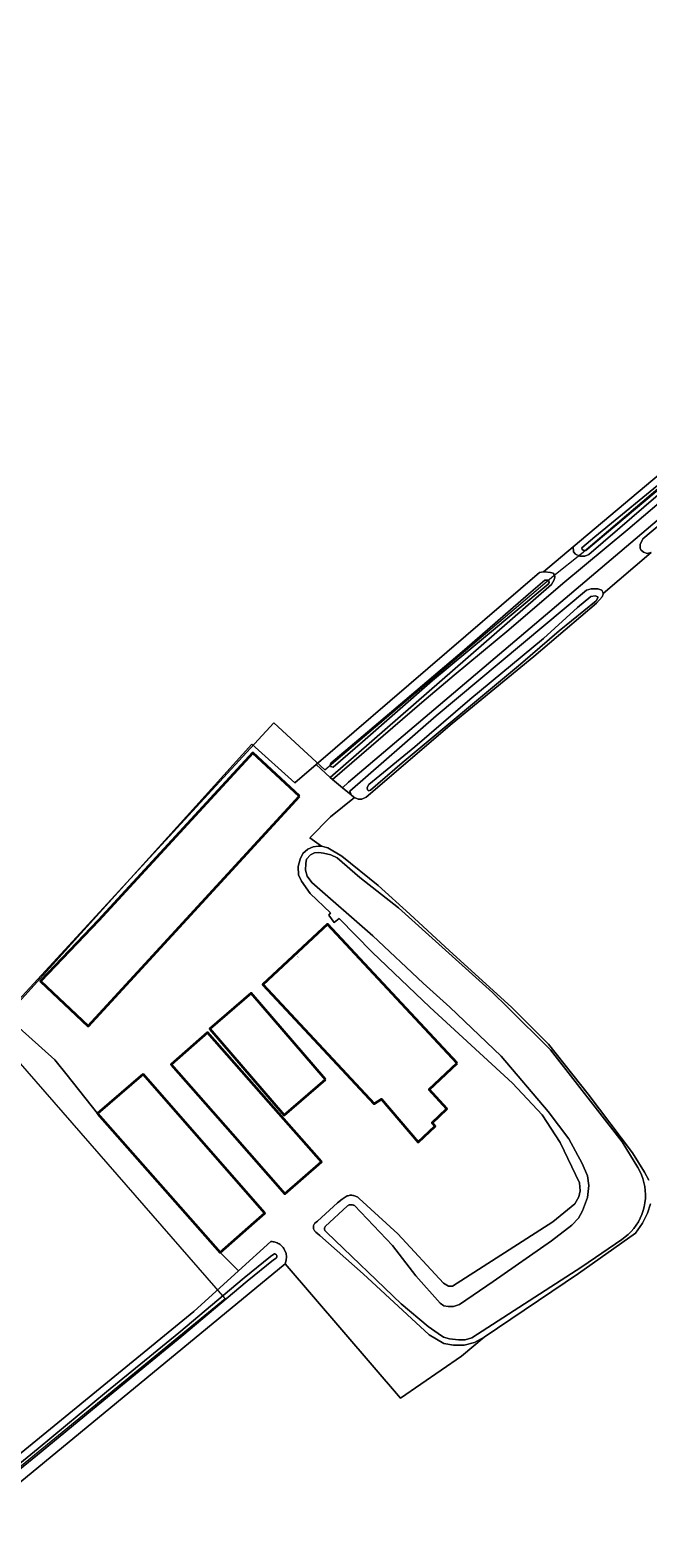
# Model space of a CAD drawing. Header units: metres. Extents: x 250001 to 257773, y 598992 to 609118.
# Tile 89 of 256: x 252129 to 252265, y 600383 to 600715. Entities that reach past the tile are written whole.
import ezdxf
from ezdxf.enums import TextEntityAlignment as Align
from ezdxf.lldxf.tags import DXFTag

# ---------------------------------------------------------------- set-up
doc = ezdxf.new("R2010")
doc.units = ezdxf.units.M
for name, color, linetype, lineweight in [('B-WE-GR-BOUWLAND-GV', 252, 'Continuous', 13), ('B-WE-GR-GROENVOORZIENING-GV', 252, 'Continuous', 18), ('B-WE-KG-GRENS_PERCEEL-G', 150, 'KG-PERCEEL', 18), ('B-WE-OG-BEBOUWING-GV', 1, 'Continuous', 35), ('B-WE-OG-BEBOUWING-T18', 7, 'Continuous', 18), ('B-WE-OG-TERREIN_ERF-GV', 7, 'Continuous', 18), ('B-WE-OG-WATER-GV', 252, 'Continuous', 18), ('B-WE-OG-WATER_MEER-GV', 252, 'Continuous', 18), ('B-WE-OG-WATER_SLOOT-GV', 252, 'Continuous', 18), ('B-WE-VH-VERHARDING_OPEN-GV', 252, 'Continuous', 18), ('X-XX-AL-REFERENTIE-G', 7, 'Continuous', 18)]:
    doc.layers.add(name, color=color, linetype=linetype, lineweight=lineweight)
doc.styles.add('NLCS-ISO-ANNOTATIEF-T18', font='NLCS-ISO.ttf', dxfattribs={"height": 1.8})
doc.styles.get("Standard").update_dxf_attribs({"font": 'NLCS-ISO.ttf'})
tags = doc.linetypes.add('KG-PERCEEL', pattern='A,5.5,-2,["P",Standard,S=1.8,R=0,X=-0.5,Y=-0.9],-2,5.5,-2,[5,NLCS.SHX,S=0.75,R=0,X=0,Y=0],-2', length=19).pattern_tags.tags
tags[6] = DXFTag(74, 10)

# ---------------------------------------------------------------- blocks, each defined once
blk = doc.blocks.new('BS2021-132-Xref-KAD-20210617')
at = {"layer": 'B-WE-KG-GRENS_PERCEEL-G', "flags": 128}
for points in [[(252250.431, 600599.896), (252384.666, 600714.194)], [(252244.355, 600595.041), (252250.431, 600599.896)], [(252193.893, 600552.258), (252244.355, 600595.041)], [(252120.372, 600494.955), (252182.692, 600562.584)], [(252182.692, 600562.584), (252193.893, 600552.258)], [(252171.974, 600435.843), (252120.372, 600494.955)], [(251939.45, 600245.249), (252171.974, 600435.843)]]:
    blk.add_lwpolyline(points, dxfattribs=at)
blk = doc.blocks.new('BS2021-132-Xref-BGT-GRIJS-20210617-aangepast')
at = {"layer": 'B-WE-GR-BOUWLAND-GV', "flags": 128}
for points in [[(251842.584, 600168.955), (251986.914, 600286.346), (252000, 600297.699), (252081.165, 600364.34), (252165.065, 600432.948), (252174.922, 600441.901), (252170.84, 600445.946), (252143.858, 600476.57), (252137.156, 600485.003), (252134.398, 600488.369), (252123.683, 600498.026), (252177.846, 600557.891), (252187.316, 600549.382), (252191.976, 600553.428), (252191.966, 600553.437), (252241.159, 600595.708), (252242.085, 600595.849), (252248.601, 600601.333), (252293.368, 600639.004), (252353.693, 600690.069), (252381.871, 600713.881), (252382.93, 600715.998)], [(252265.808, 600600.155), (252255.203, 600591.116), (252255.237, 600590.949), (252254.977, 600590.362), (252253.725, 600588.995), (252239.919, 600577.222), (252221.963, 600562.425), (252203.041, 600546.236), (252202.058, 600545.779), (252201.237, 600545.778), (252200.442, 600546.163), (252195.122, 600541.886), (252190.582, 600537.304), (252192.117, 600536.166), (252193.142, 600535.407), (252193.468, 600535.394), (252194.588, 600535.084), (252197.661, 600533.224), (252205.639, 600526.811), (252212.645, 600520.476), (252221.371, 600512.405), (252235.01, 600500), (252243.19, 600491.807), (252251.949, 600480.795), (252261.68, 600467.93), (252264.357, 600463.634), (252265.275, 600461.896)], [(252265.641, 600456.657), (252264.948, 600454.591), (252263.909, 600452.436), (252262.353, 600450.197), (252249.793, 600441.338), (252228.969, 600427.27), (252223.999, 600423.125), (252210.566, 600413.89), (252185.199, 600443.431), (252072.36, 600350.546)]]:
    blk.add_lwpolyline(points, dxfattribs=at)
at = {"layer": 'B-WE-GR-GROENVOORZIENING-GV', "flags": 128}
for points in [[(252310.525, 600649.998), (252252.064, 600599.659), (252251.193, 600599.33), (252250.105, 600599.334), (252249.14, 600599.736), (252248.693, 600600.281), (252248.601, 600601.333), (252242.085, 600595.849), (252242.4, 600595.897), (252243.637, 600595.737), (252244.168, 600595.554), (252244.466, 600595.223), (252244.552, 600594.744), (252244.443, 600594.116), (252243.828, 600593.06), (252195.078, 600550.546), (252195.508, 600550.192), (252195.564, 600550.146), (252215.245, 600567.052), (252222.421, 600573.112), (252234.413, 600583.052), (252246.344, 600593.3), (252260.62, 600605.177), (252270.975, 600614.007)], [(252332.575, 600662.805), (252264.694, 600605.143), (252199.102, 600549.57), (252197.793, 600548.312), (252199.673, 600546.765), (252199.442, 600547.534), (252218.429, 600564.123), (252251.533, 600591.848), (252252.589, 600592.112), (252254.041, 600592.139), (252254.931, 600591.833), (252255.151, 600591.37), (252255.203, 600591.116), (252265.808, 600600.155), (252264.912, 600599.927), (252264.077, 600600.174), (252263.496, 600600.682), (252263.37, 600601.048), (252263.368, 600601.85), (252263.966, 600603.152), (252385.599, 600705.189)]]:
    blk.add_lwpolyline(points, dxfattribs=at)
at = {"layer": 'B-WE-OG-BEBOUWING-GV', "flags": 128}
for points in [[(252188.362, 600546.448), (252178.029, 600556.004), (252144.036, 600519.09), (252131.269, 600505.678), (252141.774, 600495.817), (252154.369, 600509.534)], [(252223.077, 600487.611), (252194.494, 600518.25), (252180.254, 600504.966), (252204.766, 600478.691), (252206.406, 600479.713), (252214.449, 600470.233), (252218.209, 600473.741), (252217.546, 600474.523), (252220.812, 600477.569), (252216.857, 600481.808)], [(252194.087, 600484.041), (252177.691, 600503.085), (252168.571, 600495.233), (252184.967, 600476.189)], [(252181.546, 600479.084), (252168.038, 600494.432), (252160.027, 600487.382), (252173.535, 600472.033), (252185.133, 600458.856), (252193.144, 600465.907)], [(252153.882, 600485.19), (252143.858, 600476.57), (252170.84, 600445.946), (252178.31, 600452.528), (252180.673, 600454.61)]]:
    blk.add_lwpolyline(points, close=True, dxfattribs=at)
at = {"layer": 'B-WE-OG-TERREIN_ERF-GV', "flags": 128}
for points in [[(252177.846, 600557.891), (252123.683, 600498.026), (252134.398, 600488.369), (252137.156, 600485.003), (252143.858, 600476.57), (252153.882, 600485.19), (252180.673, 600454.61), (252178.31, 600452.528), (252170.84, 600445.946), (252174.922, 600441.901), (252182.039, 600448.365), (252182.276, 600448.352), (252182.511, 600448.324), (252182.745, 600448.28), (252182.974, 600448.22), (252183.199, 600448.144), (252183.418, 600448.054), (252183.631, 600447.949), (252183.836, 600447.83), (252184.033, 600447.698), (252184.221, 600447.552), (252184.398, 600447.395), (252184.564, 600447.225), (252184.718, 600447.045), (252184.86, 600446.855), (252184.96, 600446.7), (252185.386, 600445.748), (252185.46, 600445.012), (252185.361, 600444.247), (252185.199, 600443.431), (252210.566, 600413.89), (252223.999, 600423.125), (252228.969, 600427.27), (252226.864, 600426.131), (252224.617, 600425.53), (252222.23, 600425.523), (252220.139, 600425.93), (252216.895, 600427.813), (252202.384, 600441.258), (252192.783, 600449.694), (252191.942, 600450.432), (252191.829, 600450.528), (252191.727, 600450.635), (252191.636, 600450.752), (252191.559, 600450.878), (252191.496, 600451.012), (252191.448, 600451.153), (252191.415, 600451.297), (252191.398, 600451.444), (252191.397, 600451.592), (252191.411, 600451.74), (252191.442, 600451.885), (252191.488, 600452.025), (252191.549, 600452.16), (252191.624, 600452.288), (252191.698, 600452.389), (252192.314, 600452.875), (252196.663, 600456.882), (252197.731, 600457.7), (252198.842, 600458.393), (252198.856, 600458.398), (252199.048, 600458.459), (252199.245, 600458.505), (252199.444, 600458.535), (252199.645, 600458.549), (252199.847, 600458.547), (252200.048, 600458.53), (252200.247, 600458.496), (252200.442, 600458.447), (252200.633, 600458.382), (252200.818, 600458.302), (252200.997, 600458.208), (252201.167, 600458.1), (252201.329, 600457.979), (252201.48, 600457.846), (252209.997, 600450.031), (252220.02, 600439.221), (252221.131, 600438.491), (252222.048, 600438.491), (252244.116, 600452.723), (252249.01, 600456.629), (252249.828, 600458.234), (252250.179, 600459.506), (252249.969, 600461.286), (252245.728, 600470.178), (252241.81, 600476.256), (252235.237, 600483.231), (252217.036, 600500), (252204.314, 600512.1), (252197.063, 600519.49), (252195.995, 600518.654), (252194.807, 600520.245), (252195.124, 600520.753), (252190.652, 600525.049), (252188.743, 600527.762), (252188.142, 600529.131), (252188.067, 600530.984), (252188.464, 600532.58), (252189.082, 600533.808), (252190.19, 600534.777), (252191.309, 600535.307), (252192.457, 600535.435), (252193.142, 600535.407), (252192.117, 600536.166), (252190.582, 600537.304), (252195.122, 600541.886), (252200.442, 600546.163), (252200.33, 600546.217), (252199.673, 600546.765), (252197.793, 600548.312), (252195.564, 600550.146), (252195.508, 600550.192), (252195.078, 600550.546), (252191.976, 600553.428), (252187.316, 600549.382)], [(252131.269, 600505.678), (252144.036, 600519.09), (252178.029, 600556.004), (252188.362, 600546.448), (252154.369, 600509.534), (252141.774, 600495.817)], [(252180.254, 600504.966), (252194.494, 600518.25), (252223.077, 600487.611), (252216.857, 600481.808), (252220.812, 600477.569), (252217.546, 600474.523), (252218.209, 600473.741), (252214.449, 600470.233), (252206.406, 600479.713), (252204.766, 600478.691)], [(252168.571, 600495.233), (252177.691, 600503.085), (252194.087, 600484.041), (252184.967, 600476.189)], [(252193.144, 600465.907), (252185.133, 600458.856), (252173.535, 600472.033), (252160.027, 600487.382), (252168.038, 600494.432), (252181.546, 600479.084)]]:
    blk.add_lwpolyline(points, close=True, dxfattribs=at)
at = {"layer": 'B-WE-OG-WATER-GV', "flags": 128}
for points in [[(252270.05, 600617.211), (252253.398, 600603.57), (252250.539, 600601.13), (252250.608, 600600.766), (252250.928, 600600.568), (252251.386, 600600.558), (252268.707, 600615.101)], [(252111.921, 600386.15), (252131.425, 600402.024), (252146.459, 600414.466), (252162.377, 600427.487), (252176.805, 600439.613), (252182.6, 600444.317), (252183.159, 600444.715), (252183.164, 600444.72), (252183.229, 600444.784), (252183.281, 600444.859), (252183.319, 600444.941), (252183.342, 600445.029), (252183.349, 600445.12), (252183.341, 600445.21), (252183.317, 600445.298), (252183.277, 600445.38), (252183.224, 600445.454), (252183.159, 600445.517), (252183.084, 600445.568), (252183.001, 600445.605), (252182.913, 600445.627), (252182.822, 600445.634), (252182.732, 600445.624), (252182.645, 600445.599), (252181.97, 600445.093), (252176.168, 600440.384), (252161.739, 600428.257), (252145.824, 600415.238), (252130.791, 600402.797), (252111.286, 600386.923)]]:
    blk.add_lwpolyline(points, dxfattribs=at)
for points in [[(252243.044, 600594.008), (252242.395, 600594.021), (252238.797, 600590.929), (252224.637, 600578.686), (252216.353, 600571.626), (252202.334, 600559.704), (252195.238, 600553.707), (252195.094, 600553.252), (252195.184, 600552.983), (252195.773, 600552.856), (252202.192, 600558.409), (252217.658, 600571.922), (252229.263, 600581.623), (252243.083, 600593.167), (252243.3, 600593.487), (252243.252, 600593.908)], [(252254.021, 600590.325), (252253.435, 600590.586), (252252.535, 600590.452), (252249.561, 600587.976), (252242.046, 600581.167), (252225.856, 600567.707), (252213.74, 600557.311), (252203.635, 600548.992), (252203.201, 600548.371), (252203.324, 600547.852), (252203.53, 600547.657), (252203.99, 600547.743), (252210.954, 600553.781), (252219.778, 600561.116), (252227.282, 600567.467), (252237.019, 600575.489), (252245.538, 600582.85), (252253.698, 600589.511), (252254.017, 600590.115)]]:
    blk.add_lwpolyline(points, close=True, dxfattribs=at)
at = {"layer": 'B-WE-OG-WATER_MEER-GV', "flags": 128}
blk.add_lwpolyline([(252193.61, 600533.895), (252192.581, 600534.013), (252191.663, 600533.956), (252190.719, 600533.518), (252189.878, 600532.6), (252189.704, 600531.592), (252189.674, 600530.161), (252189.989, 600528.836), (252191.048, 600527.458), (252204.468, 600515.66), (252215.568, 600505.229), (252221.479, 600500), (252232.782, 600489.22), (252243.137, 600476.972), (252247.668, 600470.976), (252250.588, 600465.576), (252251.743, 600462.863), (252252.085, 600460.693), (252251.774, 600458.059), (252250.683, 600455.11), (252249.79, 600453.506), (252248.344, 600451.971), (252243.84, 600448.477), (252230.992, 600439.567), (252223.59, 600434.455), (252222.284, 600434.082), (252221.043, 600434.07), (252220.11, 600434.204), (252219.301, 600434.756), (252213.969, 600440.826), (252208.836, 600447.498), (252200.445, 600456.261), (252200.421, 600456.276), (252200.292, 600456.346), (252200.156, 600456.401), (252200.015, 600456.441), (252199.87, 600456.466), (252199.724, 600456.475), (252199.578, 600456.467), (252199.433, 600456.444), (252199.291, 600456.405), (252199.155, 600456.351), (252199.025, 600456.283), (252198.904, 600456.201), (252194.017, 600451.648), (252193.949, 600451.57), (252193.894, 600451.484), (252193.852, 600451.389), (252193.826, 600451.29), (252193.816, 600451.188), (252193.821, 600451.085), (252193.843, 600450.984), (252193.879, 600450.888), (252193.93, 600450.799), (252193.995, 600450.718), (252194.069, 600450.65), (252194.379, 600450.367), (252210.716, 600434.607), (252216.663, 600429.67), (252218.863, 600428.095), (252220.03, 600427.288), (252221.378, 600426.935), (252223.321, 600426.74), (252224.848, 600426.708), (252226.29, 600427.155), (252250.497, 600442.788), (252259.355, 600448.789), (252260.757, 600449.903), (252261.39, 600450.536), (252261.974, 600451.216), (252262.504, 600451.938), (252262.978, 600452.699), (252263.393, 600453.493), (252263.746, 600454.316), (252264.036, 600455.164), (252264.261, 600456.031), (252264.419, 600456.913), (252264.509, 600457.804), (252264.532, 600458.7), (252264.487, 600459.595), (252264.374, 600460.483), (252264.193, 600461.361), (252263.947, 600462.222), (252263.636, 600463.063), (252263.262, 600463.877), (252262.827, 600464.66), (252259.411, 600470.3), (252243.642, 600490.579), (252234.117, 600500), (252230.839, 600503.242), (252210.116, 600521.847), (252201.629, 600528.513), (252196.642, 600532.857), (252195.244, 600533.536)], close=True, dxfattribs=at)
at = {"layer": 'B-WE-OG-WATER_SLOOT-GV', "flags": 128}
for points in [[(252382.93, 600715.998), (252381.871, 600713.881), (252353.693, 600690.069), (252293.368, 600639.004), (252248.601, 600601.333), (252248.693, 600600.281), (252249.14, 600599.736), (252250.105, 600599.334), (252251.193, 600599.33), (252252.064, 600599.659), (252310.525, 600649.998), (252378.425, 600708.223), (252383.415, 600711.703), (252384.583, 600712.502), (252385.287, 600713.352), (252385.651, 600714.197), (252385.701, 600715.228)], [(252268.707, 600615.101), (252251.386, 600600.558), (252250.928, 600600.568), (252250.608, 600600.766), (252250.539, 600601.13), (252253.398, 600603.57), (252270.05, 600617.211)], [(252385.599, 600705.189), (252263.966, 600603.152), (252263.368, 600601.85), (252263.37, 600601.048), (252263.496, 600600.682), (252264.077, 600600.174), (252264.912, 600599.927), (252265.808, 600600.155)], [(252265.275, 600461.896), (252264.357, 600463.634), (252261.68, 600467.93), (252251.949, 600480.795), (252243.19, 600491.807), (252235.01, 600500), (252221.371, 600512.405), (252212.645, 600520.476), (252205.639, 600526.811), (252197.661, 600533.224), (252194.588, 600535.084), (252193.468, 600535.394), (252193.142, 600535.407), (252192.457, 600535.435), (252191.309, 600535.307), (252190.19, 600534.777), (252189.082, 600533.808), (252188.464, 600532.58), (252188.067, 600530.984), (252188.142, 600529.131), (252188.743, 600527.762), (252190.652, 600525.049), (252195.124, 600520.753), (252194.807, 600520.245), (252195.995, 600518.654), (252197.063, 600519.49), (252204.314, 600512.1), (252217.036, 600500), (252235.237, 600483.231), (252241.81, 600476.256), (252245.728, 600470.178), (252249.969, 600461.286), (252250.179, 600459.506), (252249.828, 600458.234), (252249.01, 600456.629), (252244.116, 600452.723), (252222.048, 600438.491), (252221.131, 600438.491), (252220.02, 600439.221), (252209.997, 600450.031), (252201.48, 600457.846), (252201.329, 600457.979), (252201.167, 600458.1), (252200.997, 600458.208), (252200.818, 600458.302), (252200.633, 600458.382), (252200.442, 600458.447), (252200.247, 600458.496), (252200.048, 600458.53), (252199.847, 600458.547), (252199.645, 600458.549), (252199.444, 600458.535), (252199.245, 600458.505), (252199.048, 600458.459), (252198.856, 600458.398), (252198.842, 600458.393), (252197.731, 600457.7), (252196.663, 600456.882), (252192.314, 600452.875), (252191.698, 600452.389), (252191.624, 600452.288), (252191.549, 600452.16), (252191.488, 600452.025), (252191.442, 600451.885), (252191.411, 600451.74), (252191.397, 600451.592), (252191.398, 600451.444), (252191.415, 600451.297), (252191.448, 600451.153), (252191.496, 600451.012), (252191.559, 600450.878), (252191.636, 600450.752), (252191.727, 600450.635), (252191.829, 600450.528), (252191.942, 600450.432), (252192.783, 600449.694), (252202.384, 600441.258), (252216.895, 600427.813), (252220.139, 600425.93), (252222.23, 600425.523), (252224.617, 600425.53), (252226.864, 600426.131), (252228.969, 600427.27), (252249.793, 600441.338), (252262.353, 600450.197), (252263.909, 600452.436), (252264.948, 600454.591), (252265.641, 600456.657)], [(252072.36, 600350.546), (252185.199, 600443.431), (252185.361, 600444.247), (252185.46, 600445.012), (252185.386, 600445.748), (252184.96, 600446.7), (252184.86, 600446.855), (252184.718, 600447.045), (252184.564, 600447.225), (252184.398, 600447.395), (252184.221, 600447.552), (252184.033, 600447.698), (252183.836, 600447.83), (252183.631, 600447.949), (252183.418, 600448.054), (252183.199, 600448.144), (252182.974, 600448.22), (252182.745, 600448.28), (252182.511, 600448.324), (252182.276, 600448.352), (252182.039, 600448.365), (252174.922, 600441.901), (252165.065, 600432.948), (252081.165, 600364.34)], [(252111.286, 600386.923), (252130.791, 600402.797), (252145.824, 600415.238), (252161.739, 600428.257), (252176.168, 600440.384), (252181.97, 600445.093), (252182.645, 600445.599), (252182.732, 600445.624), (252182.822, 600445.634), (252182.913, 600445.627), (252183.001, 600445.605), (252183.084, 600445.568), (252183.159, 600445.517), (252183.224, 600445.454), (252183.277, 600445.38), (252183.317, 600445.298), (252183.341, 600445.21), (252183.349, 600445.12), (252183.342, 600445.029), (252183.319, 600444.941), (252183.281, 600444.859), (252183.229, 600444.784), (252183.164, 600444.72), (252183.159, 600444.715), (252182.6, 600444.317), (252176.805, 600439.613), (252162.377, 600427.487), (252146.459, 600414.466), (252131.425, 600402.024), (252111.921, 600386.15)]]:
    blk.add_lwpolyline(points, dxfattribs=at)
for points in [[(252243.637, 600595.737), (252242.4, 600595.897), (252242.085, 600595.849), (252241.159, 600595.708), (252191.966, 600553.437), (252191.976, 600553.428), (252195.078, 600550.546), (252243.828, 600593.06), (252244.443, 600594.116), (252244.552, 600594.744), (252244.466, 600595.223), (252244.168, 600595.554)], [(252238.797, 600590.929), (252242.395, 600594.021), (252243.044, 600594.008), (252243.252, 600593.908), (252243.3, 600593.487), (252243.083, 600593.167), (252229.263, 600581.623), (252217.658, 600571.922), (252202.192, 600558.409), (252195.773, 600552.856), (252195.184, 600552.983), (252195.094, 600553.252), (252195.238, 600553.707), (252202.334, 600559.704), (252216.353, 600571.626), (252224.637, 600578.686)], [(252254.931, 600591.833), (252254.041, 600592.139), (252252.589, 600592.112), (252251.533, 600591.848), (252218.429, 600564.123), (252199.442, 600547.534), (252199.673, 600546.765), (252200.33, 600546.217), (252200.442, 600546.163), (252201.237, 600545.778), (252202.058, 600545.779), (252203.041, 600546.236), (252221.963, 600562.425), (252239.919, 600577.222), (252253.725, 600588.995), (252254.977, 600590.362), (252255.237, 600590.949), (252255.203, 600591.116), (252255.151, 600591.37)], [(252252.535, 600590.452), (252253.435, 600590.586), (252254.021, 600590.325), (252254.017, 600590.115), (252253.698, 600589.511), (252245.538, 600582.85), (252237.019, 600575.489), (252227.282, 600567.467), (252219.778, 600561.116), (252210.954, 600553.781), (252203.99, 600547.743), (252203.53, 600547.657), (252203.324, 600547.852), (252203.201, 600548.371), (252203.635, 600548.992), (252213.74, 600557.311), (252225.856, 600567.707), (252242.046, 600581.167), (252249.561, 600587.976)], [(252191.663, 600533.956), (252192.581, 600534.013), (252193.61, 600533.895), (252195.244, 600533.536), (252196.642, 600532.857), (252201.629, 600528.513), (252210.116, 600521.847), (252230.839, 600503.242), (252234.117, 600500), (252243.642, 600490.579), (252259.411, 600470.3), (252262.827, 600464.66), (252263.262, 600463.877), (252263.636, 600463.063), (252263.947, 600462.222), (252264.193, 600461.361), (252264.374, 600460.483), (252264.487, 600459.595), (252264.532, 600458.7), (252264.509, 600457.804), (252264.419, 600456.913), (252264.261, 600456.031), (252264.036, 600455.164), (252263.746, 600454.316), (252263.393, 600453.493), (252262.978, 600452.699), (252262.504, 600451.938), (252261.974, 600451.216), (252261.39, 600450.536), (252260.757, 600449.903), (252259.355, 600448.789), (252250.497, 600442.788), (252226.29, 600427.155), (252224.848, 600426.708), (252223.321, 600426.74), (252221.378, 600426.935), (252220.03, 600427.288), (252218.863, 600428.095), (252216.663, 600429.67), (252210.716, 600434.607), (252194.379, 600450.367), (252194.069, 600450.65), (252193.995, 600450.718), (252193.93, 600450.799), (252193.879, 600450.888), (252193.843, 600450.984), (252193.821, 600451.085), (252193.816, 600451.188), (252193.826, 600451.29), (252193.852, 600451.389), (252193.894, 600451.484), (252193.949, 600451.57), (252194.017, 600451.648), (252198.904, 600456.201), (252199.025, 600456.283), (252199.155, 600456.351), (252199.291, 600456.405), (252199.433, 600456.444), (252199.578, 600456.467), (252199.724, 600456.475), (252199.87, 600456.466), (252200.015, 600456.441), (252200.156, 600456.401), (252200.292, 600456.346), (252200.421, 600456.276), (252200.445, 600456.261), (252208.836, 600447.498), (252213.969, 600440.826), (252219.301, 600434.756), (252220.11, 600434.204), (252221.043, 600434.07), (252222.284, 600434.082), (252223.59, 600434.455), (252230.992, 600439.567), (252243.84, 600448.477), (252248.344, 600451.971), (252249.79, 600453.506), (252250.683, 600455.11), (252251.774, 600458.059), (252252.085, 600460.693), (252251.743, 600462.863), (252250.588, 600465.576), (252247.668, 600470.976), (252243.137, 600476.972), (252232.782, 600489.22), (252221.479, 600500), (252215.568, 600505.229), (252204.468, 600515.66), (252191.048, 600527.458), (252189.989, 600528.836), (252189.674, 600530.161), (252189.704, 600531.592), (252189.878, 600532.6), (252190.719, 600533.518)]]:
    blk.add_lwpolyline(points, close=True, dxfattribs=at)
at = {"layer": 'B-WE-VH-VERHARDING_OPEN-GV', "flags": 128}
blk.add_lwpolyline([(252270.975, 600614.007), (252260.62, 600605.177), (252246.344, 600593.3), (252234.413, 600583.052), (252222.421, 600573.112), (252215.245, 600567.052), (252195.564, 600550.146), (252197.793, 600548.312), (252199.102, 600549.57), (252264.694, 600605.143), (252332.575, 600662.805)], dxfattribs=at)
at = {"layer": 'B-WE-OG-BEBOUWING-T18', "style": 'NLCS-ISO-ANNOTATIEF-T18'}
blk.add_text('7', height=0.36, rotation=43, dxfattribs=at).set_placement((252188, 600511), align=Align.MIDDLE)

msp = doc.modelspace()

# ---------------------------------------------------------------- block references
at = {"layer": 'X-XX-AL-REFERENTIE-G'}
for name in ['BS2021-132-Xref-BGT-GRIJS-20210617-aangepast', 'BS2021-132-Xref-KAD-20210617']:
    msp.add_blockref(name, (0, 0), dxfattribs=at)

doc.saveas('drawing.dxf')
